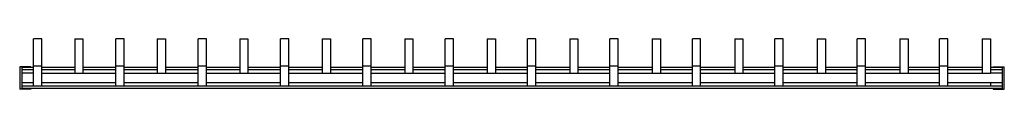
# Model space of a CAD drawing. Header units: millimetres. Extents: x 66 to 505, y 383 to 405.
import ezdxf

# ---------------------------------------------------------------- set-up
doc = ezdxf.new("R2010")
doc.units = ezdxf.units.MM
doc.header["$LTSCALE"] = 51.158674
doc.layers.get('0').update_dxf_attribs({"linetype": 'CONTINUOUS'})

msp = doc.modelspace()

# ---------------------------------------------------------------- linework, layer by layer
at = {"color": 7, "linetype": 'Continuous'}
for p, q in [((71.8, 384.48), (71.8, 405.48)), ((75.5, 405.48), (71.8, 405.48)), ((75.5, 384.48), (75.5, 405.48)), ((90.16, 405.48), (90.16, 390.28)), ((90.16, 405.48), (93.86, 405.48)), ((93.86, 405.48), (93.86, 390.28)), ((108.52, 384.48), (108.52, 405.48)), ((112.22, 405.48), (108.52, 405.48)), ((112.22, 384.48), (112.22, 405.48)), ((126.94, 405.48), (126.94, 390.28)), ((126.94, 405.48), (130.64, 405.48)), ((130.64, 405.48), (130.64, 390.28)), ((145.24, 384.48), (145.24, 405.48)), ((148.94, 405.48), (145.24, 405.48)), ((148.94, 384.48), (148.94, 405.48)), ((163.73, 405.48), (163.73, 390.28)), ((163.73, 405.48), (167.43, 405.48)), ((167.43, 405.48), (167.43, 390.28)), ((181.96, 384.48), (181.96, 405.48)), ((185.66, 405.48), (181.96, 405.48)), ((185.66, 384.48), (185.66, 405.48)), ((200.51, 405.48), (200.51, 390.28)), ((200.51, 405.48), (204.21, 405.48)), ((204.21, 405.48), (204.21, 390.28)), ((218.68, 384.48), (218.68, 405.48)), ((222.38, 405.48), (218.68, 405.48)), ((222.38, 384.48), (222.38, 405.48)), ((237.3, 405.48), (237.3, 390.28)), ((237.3, 405.48), (241, 405.48)), ((241, 405.48), (241, 390.28)), ((255.4, 384.48), (255.4, 405.48)), ((259.1, 405.48), (255.4, 405.48)), ((259.1, 384.48), (259.1, 405.48)), ((274.08, 405.48), (274.08, 390.28)), ((274.08, 405.48), (277.78, 405.48)), ((277.78, 405.48), (277.78, 390.28)), ((292.12, 384.48), (292.12, 405.48)), ((295.82, 405.48), (292.12, 405.48)), ((295.82, 384.48), (295.82, 405.48)), ((310.87, 405.48), (314.57, 405.48)), ((310.87, 405.48), (310.87, 390.28)), ((314.57, 405.48), (314.57, 390.28)), ((332.54, 405.48), (328.84, 405.48)), ((328.84, 384.48), (328.84, 405.48)), ((332.54, 384.48), (332.54, 405.48)), ((347.65, 405.48), (351.35, 405.48)), ((347.65, 405.48), (347.65, 390.28)), ((351.35, 405.48), (351.35, 390.28)), ((369.26, 405.48), (365.56, 405.48)), ((365.56, 384.48), (365.56, 405.48)), ((369.26, 384.48), (369.26, 405.48)), ((384.44, 405.48), (388.14, 405.48)), ((384.44, 405.48), (384.44, 390.28)), ((388.14, 405.48), (388.14, 390.28)), ((405.98, 405.48), (402.28, 405.48)), ((402.28, 384.48), (402.28, 405.48)), ((405.98, 384.48), (405.98, 405.48)), ((421.22, 405.48), (424.92, 405.48)), ((421.22, 405.48), (421.22, 390.28)), ((424.92, 405.48), (424.92, 390.28)), ((442.7, 405.48), (439, 405.48)), ((439, 384.48), (439, 405.48)), ((442.7, 384.48), (442.7, 405.48)), ((458.01, 405.48), (461.71, 405.48)), ((458.01, 405.48), (458.01, 390.28)), ((461.71, 405.48), (461.71, 390.28)), ((479.42, 405.48), (475.72, 405.48)), ((475.72, 384.48), (475.72, 405.48)), ((479.42, 384.48), (479.42, 405.48)), ((494.79, 405.48), (498.49, 405.48)), ((494.79, 405.48), (494.79, 390.28)), ((498.49, 405.48), (498.49, 390.28)), ((65.65, 393.08), (65.65, 383.18)), ((70.65, 393.08), (65.65, 393.08)), ((66.55, 392.88), (66.55, 383.38)), ((70.65, 392.88), (66.55, 392.88)), ((66.65, 392.78), (66.65, 383.48)), ((71.8, 392.78), (66.65, 392.78)), ((71.8, 391.78), (66.65, 391.78)), ((70.65, 393.08), (70.65, 392.78)), ((75.5, 393.33), (71.8, 393.33)), ((90.16, 392.78), (75.5, 392.78)), ((90.16, 391.78), (75.5, 391.78)), ((108.52, 392.78), (93.86, 392.78)), ((108.52, 391.78), (93.86, 391.78)), ((112.22, 393.33), (108.52, 393.33)), ((126.94, 392.78), (112.22, 392.78)), ((126.94, 391.78), (112.22, 391.78)), ((145.24, 392.78), (130.64, 392.78)), ((145.24, 391.78), (130.64, 391.78)), ((148.94, 393.33), (145.24, 393.33)), ((163.73, 392.78), (148.94, 392.78)), ((163.73, 391.78), (148.94, 391.78)), ((181.96, 392.78), (167.43, 392.78)), ((181.96, 391.78), (167.43, 391.78)), ((185.66, 393.33), (181.96, 393.33)), ((200.51, 392.78), (185.66, 392.78)), ((200.51, 391.78), (185.66, 391.78)), ((218.68, 392.78), (204.21, 392.78)), ((218.68, 391.78), (204.21, 391.78)), ((222.38, 393.33), (218.68, 393.33)), ((237.3, 392.78), (222.38, 392.78)), ((237.3, 391.78), (222.38, 391.78)), ((255.4, 392.78), (241, 392.78)), ((255.4, 391.78), (241, 391.78)), ((259.1, 393.33), (255.4, 393.33)), ((274.08, 392.78), (259.1, 392.78)), ((274.08, 391.78), (259.1, 391.78)), ((292.12, 392.78), (277.78, 392.78)), ((292.12, 391.78), (277.78, 391.78)), ((295.82, 393.33), (292.12, 393.33)), ((310.87, 392.78), (295.82, 392.78)), ((310.87, 391.78), (295.82, 391.78)), ((328.84, 392.78), (314.57, 392.78)), ((328.84, 391.78), (314.57, 391.78)), ((332.54, 393.33), (328.84, 393.33)), ((347.65, 392.78), (332.54, 392.78)), ((347.65, 391.78), (332.54, 391.78)), ((365.56, 392.78), (351.35, 392.78)), ((365.56, 391.78), (351.35, 391.78)), ((369.26, 393.33), (365.56, 393.33)), ((384.44, 392.78), (369.26, 392.78)), ((384.44, 391.78), (369.26, 391.78)), ((402.28, 392.78), (388.14, 392.78)), ((402.28, 391.78), (388.14, 391.78)), ((405.98, 393.33), (402.28, 393.33)), ((421.22, 392.78), (405.98, 392.78)), ((421.22, 391.78), (405.98, 391.78)), ((439, 392.78), (424.92, 392.78)), ((439, 391.78), (424.92, 391.78)), ((442.7, 393.33), (439, 393.33)), ((458.01, 392.78), (442.7, 392.78)), ((458.01, 391.78), (442.7, 391.78)), ((475.72, 392.78), (461.71, 392.78)), ((475.72, 391.78), (461.71, 391.78)), ((479.42, 393.33), (475.72, 393.33)), ((494.79, 392.78), (479.42, 392.78)), ((494.79, 391.78), (479.42, 391.78)), ((503.65, 392.78), (498.49, 392.78)), ((503.65, 391.78), (498.49, 391.78)), ((499.65, 393.08), (504.65, 393.08)), ((499.65, 393.08), (499.65, 392.78)), ((499.65, 392.88), (503.75, 392.88)), ((503.65, 392.78), (503.65, 383.48)), ((503.75, 392.88), (503.75, 383.38)), ((504.65, 383.18), (504.65, 393.08)), ((71.8, 390.28), (66.65, 390.28)), ((75.5, 390.28), (108.52, 390.28)), ((112.22, 390.28), (145.24, 390.28)), ((148.94, 390.28), (181.96, 390.28)), ((185.66, 390.28), (218.68, 390.28)), ((222.38, 390.28), (255.4, 390.28)), ((259.1, 390.28), (292.12, 390.28)), ((295.82, 390.28), (328.84, 390.28)), ((332.54, 390.28), (365.56, 390.28)), ((369.26, 390.28), (402.28, 390.28)), ((405.98, 390.28), (439, 390.28)), ((442.7, 390.28), (475.72, 390.28)), ((479.42, 390.28), (498.49, 390.28)), ((503.65, 390.28), (498.5, 390.28)), ((70.65, 383.18), (65.65, 383.18)), ((70.65, 383.38), (66.55, 383.38)), ((71.8, 385.98), (66.65, 385.98)), ((503.65, 384.48), (66.65, 384.48)), ((503.65, 383.48), (66.65, 383.48)), ((70.65, 383.48), (70.65, 383.18)), ((108.52, 385.98), (75.5, 385.98)), ((145.24, 385.98), (112.22, 385.98)), ((181.96, 385.98), (148.94, 385.98)), ((218.68, 385.98), (185.66, 385.98)), ((255.4, 385.98), (222.38, 385.98)), ((292.12, 385.98), (259.1, 385.98)), ((328.84, 385.98), (295.82, 385.98)), ((365.56, 385.98), (332.54, 385.98)), ((402.28, 385.98), (369.26, 385.98)), ((439, 385.98), (405.98, 385.98)), ((475.72, 385.98), (442.7, 385.98)), ((503.65, 385.98), (479.42, 385.98)), ((498.5, 385.98), (498.5, 384.48)), ((499.65, 383.48), (499.65, 383.18)), ((499.65, 383.38), (503.75, 383.38)), ((499.65, 383.18), (504.65, 383.18))]:
    msp.add_line(p, q, dxfattribs=at)

doc.saveas('drawing.dxf')
